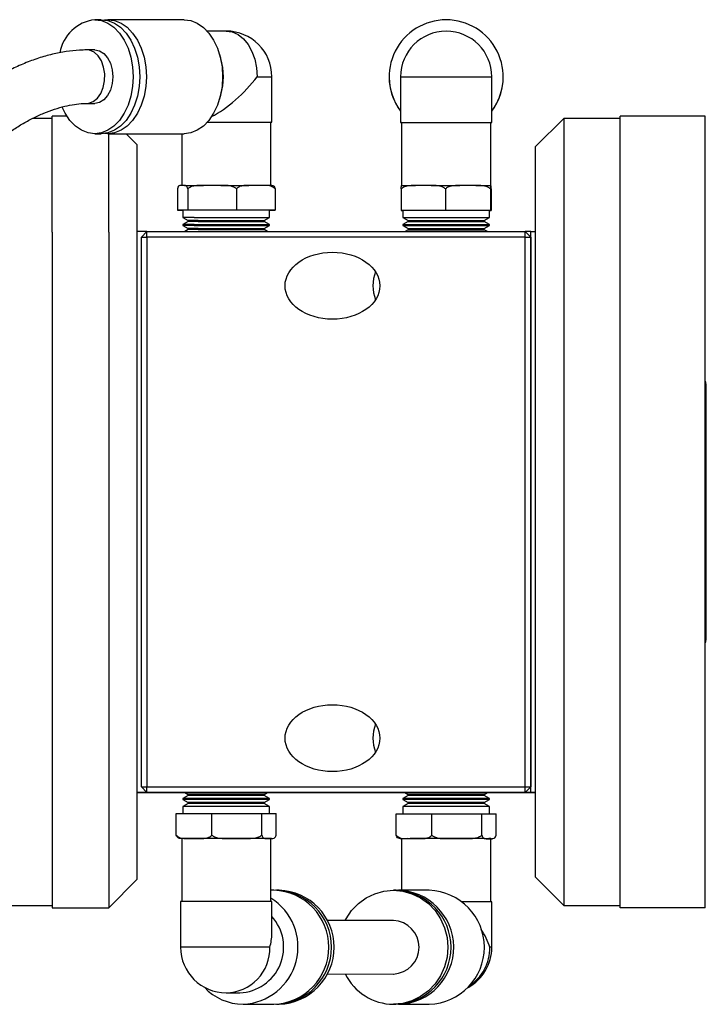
# Model space of a CAD drawing. Header units: inches. Extents: x 1.8 to 31.1, y 1.1 to 21.3.
# Tile 7 of 9: x 17.1 to 20.1, y 16.9 to 21.3. Entities that reach past the tile are written whole.
import ezdxf

# ---------------------------------------------------------------- set-up
doc = ezdxf.new("R2010")
doc.units = ezdxf.units.IN
doc.header["$MEASUREMENT"] = 0

msp = doc.modelspace()

# ---------------------------------------------------------------- linework, layer by layer
at = {"color": 7, "linetype": 'Continuous', "lineweight": 25}
for p, q in [((17.4485, 21.302), (17.4195, 21.302)), ((17.8144, 21.302), (17.4775, 21.302)), ((18.0004, 21.2515), (17.9165, 21.2516)), ((17.4194, 21.1682), (17.3844, 21.1682)), ((17.9761, 21.1312), (17.9701, 21.1515)), ((18.202, 20.8484), (18.202, 21.05)), ((18.7202, 21.0495), (18.7202, 21.0494)), ((18.7706, 21.0495), (18.7706, 20.8479)), ((19.1737, 20.8479), (19.1737, 21.0495)), ((19.2241, 21.0494), (19.2241, 21.0495)), ((17.9701, 20.9485), (17.9761, 20.9688)), ((17.3844, 20.9319), (17.4194, 20.9319)), ((17.2311, 20.8654), (17.1445, 20.8654)), ((17.2968, 20.8754), (17.2311, 20.8754)), ((17.2311, 20.3631), (17.2311, 20.8754)), ((19.4911, 20.8657), (19.3661, 20.7407)), ((19.7411, 20.8657), (19.4911, 20.8657)), ((19.4911, 20.8657), (19.4911, 17.3857)), ((20.1161, 20.8757), (19.7411, 20.8757)), ((19.7411, 17.3757), (19.7411, 20.8757)), ((20.1161, 17.3757), (20.1161, 20.8757)), ((18.1973, 20.5697), (18.1973, 20.8484)), ((18.7753, 20.8479), (18.7753, 20.5692)), ((19.169, 20.5692), (19.169, 20.8479)), ((17.4194, 20.7981), (17.4484, 20.7981)), ((17.4775, 20.7981), (17.8144, 20.798)), ((17.4811, 20.3631), (17.4811, 20.7981)), ((17.6061, 20.7504), (17.5585, 20.7981)), ((17.8036, 20.798), (17.8036, 20.5697)), ((17.6061, 20.7504), (17.6061, 20.2747)), ((19.3661, 17.5107), (19.3661, 20.7407)), ((17.7847, 20.5545), (17.7847, 20.4594)), ((17.8076, 20.5697), (17.7993, 20.5697)), ((17.8158, 20.5697), (17.8076, 20.5697)), ((17.8305, 20.5545), (17.8305, 20.4594)), ((17.9383, 20.5697), (17.8995, 20.5697)), ((17.9772, 20.5697), (17.9383, 20.5697)), ((18.0462, 20.5545), (18.0462, 20.4594)), ((18.1312, 20.5697), (18.1006, 20.5697)), ((18.1617, 20.5697), (18.1312, 20.5697)), ((18.2161, 20.5545), (18.2161, 20.4594)), ((18.7736, 20.5541), (18.7736, 20.459)), ((18.8712, 20.5692), (18.8361, 20.5692)), ((18.9063, 20.5692), (18.8712, 20.5692)), ((18.9688, 20.5541), (18.9688, 20.459)), ((19.068, 20.5692), (19.0323, 20.5692)), ((19.1038, 20.5692), (19.068, 20.5692)), ((19.1673, 20.5541), (19.1673, 20.459)), ((19.169, 20.5692), (19.1684, 20.5692)), ((19.1696, 20.5692), (19.169, 20.5692)), ((19.1706, 20.554), (19.1706, 20.4589)), ((17.8305, 20.4594), (17.7847, 20.4594)), ((17.7847, 20.4594), (17.8089, 20.4594)), ((17.8089, 20.4594), (17.8089, 20.4279)), ((18.0462, 20.4594), (17.8305, 20.4594)), ((18.2161, 20.4594), (18.0462, 20.4594)), ((18.1919, 20.4279), (18.1919, 20.4594)), ((18.1919, 20.4594), (18.2161, 20.4594)), ((18.9688, 20.459), (18.7736, 20.459)), ((18.7736, 20.459), (18.777, 20.4589)), ((18.777, 20.4589), (18.7806, 20.4589)), ((18.7806, 20.459), (18.7806, 20.4275)), ((19.1673, 20.459), (18.9688, 20.459)), ((19.1636, 20.459), (18.9721, 20.459)), ((19.1636, 20.4275), (19.1636, 20.459)), ((19.1636, 20.4589), (19.1706, 20.4589)), ((19.1706, 20.4589), (19.1673, 20.459)), ((17.8089, 20.4279), (17.8321, 20.4145)), ((18.1687, 20.4145), (18.1919, 20.4279)), ((18.7807, 20.4275), (18.8039, 20.4141)), ((19.1404, 20.4141), (19.1636, 20.4275)), ((17.8321, 20.4099), (17.8089, 20.3965)), ((17.8089, 20.3965), (17.8089, 20.3922)), ((17.8089, 20.3922), (17.8321, 20.3788)), ((17.8321, 20.3742), (17.8177, 20.3658)), ((17.8321, 20.4145), (17.8321, 20.4099)), ((17.8321, 20.3788), (17.8321, 20.3742)), ((18.1687, 20.4099), (18.1687, 20.4145)), ((18.1919, 20.3965), (18.1687, 20.4099)), ((18.1687, 20.3788), (18.1919, 20.3922)), ((18.1687, 20.3742), (18.1687, 20.3788)), ((18.1831, 20.3658), (18.1687, 20.3742)), ((18.1919, 20.3922), (18.1919, 20.3965)), ((18.7806, 20.396), (18.7806, 20.3917)), ((18.8039, 20.4094), (18.7807, 20.396)), ((18.7807, 20.3917), (18.8039, 20.3783)), ((18.8039, 20.3737), (18.7902, 20.3658)), ((18.8039, 20.4141), (18.8039, 20.4094)), ((18.8039, 20.3783), (18.8039, 20.3737)), ((19.1404, 20.4094), (19.1404, 20.4141)), ((19.1636, 20.396), (19.1404, 20.4094)), ((19.1404, 20.3783), (19.1636, 20.3917)), ((19.1404, 20.3737), (19.1404, 20.3783)), ((19.1541, 20.3658), (19.1404, 20.3737)), ((19.1636, 20.3917), (19.1636, 20.396)), ((17.2311, 20.3631), (17.2311, 17.3754)), ((17.4811, 20.3631), (17.4811, 17.3754)), ((17.6501, 20.3655), (17.6061, 20.3655)), ((17.6254, 20.3408), (17.6504, 20.3658)), ((17.6254, 17.9108), (17.6254, 20.3408)), ((17.6254, 20.3408), (17.6504, 20.3408)), ((17.6504, 20.3408), (17.6504, 20.3658)), ((17.6504, 20.3658), (19.3204, 20.3658)), ((17.6504, 20.3408), (17.6504, 17.9108)), ((19.3204, 20.3408), (17.6504, 20.3408)), ((19.3204, 20.3408), (19.3204, 20.3658)), ((19.3454, 20.3408), (19.3204, 20.3658)), ((19.3204, 17.9108), (19.3204, 20.3408)), ((19.3204, 20.3408), (19.3454, 20.3408)), ((19.3461, 20.3658), (19.3205, 20.3658)), ((19.3454, 20.3408), (19.3454, 17.9108)), ((19.3461, 17.8858), (19.3461, 20.3658)), ((19.3461, 20.3658), (19.3661, 20.3658)), ((17.6061, 20.2747), (17.6061, 17.5004)), ((20.1211, 18.5652), (20.1211, 19.6862)), ((17.6254, 17.9108), (17.6504, 17.9108)), ((17.6254, 17.9108), (17.6504, 17.8858)), ((17.6254, 17.9105), (17.6254, 17.9108)), ((17.6504, 17.8855), (17.6254, 17.9105)), ((17.6504, 17.8858), (17.6504, 17.9108)), ((17.6504, 17.9108), (19.3204, 17.9108)), ((19.3204, 17.8858), (19.3204, 17.9108)), ((19.3204, 17.9108), (19.3454, 17.9108)), ((19.3204, 17.8858), (19.3454, 17.9108)), ((19.3454, 17.9108), (19.3204, 17.8858)), ((19.3454, 17.9108), (19.3454, 17.9108)), ((17.818, 17.8856), (17.6061, 17.8855)), ((17.6061, 17.8853), (17.6261, 17.8853)), ((17.6261, 17.8853), (17.8184, 17.8853)), ((19.3204, 17.8858), (17.6504, 17.8858)), ((17.6504, 17.8858), (17.6504, 17.8855)), ((17.6504, 17.8855), (17.818, 17.8856)), ((17.8184, 17.8853), (17.6521, 17.8853)), ((17.6521, 17.8853), (17.6521, 17.8853)), ((17.6521, 17.8853), (17.8185, 17.8853)), ((17.6521, 17.8853), (17.6521, 17.8853)), ((17.8321, 17.8727), (17.8089, 17.8593)), ((17.8089, 17.8593), (17.8089, 17.8551)), ((17.8089, 17.8551), (17.8321, 17.8417)), ((17.8175, 17.8858), (17.8321, 17.8774)), ((17.8321, 17.8774), (17.8321, 17.8727)), ((18.1687, 17.8774), (17.8321, 17.8774)), ((18.1687, 17.8727), (17.8321, 17.8727)), ((18.1687, 17.8774), (18.1833, 17.8858)), ((18.1687, 17.8727), (18.1687, 17.8774)), ((18.1919, 17.8593), (18.1687, 17.8727)), ((18.1687, 17.8417), (18.1919, 17.8551)), ((18.1823, 17.8853), (18.7894, 17.8853)), ((19.3221, 17.8856), (18.1825, 17.8854)), ((18.1825, 17.8854), (19.3661, 17.8856)), ((19.3461, 17.8858), (18.1829, 17.8856)), ((18.1829, 17.8856), (19.3204, 17.8858)), ((18.1919, 17.8551), (18.1919, 17.8593)), ((18.7806, 17.8589), (18.7806, 17.8546)), ((18.8039, 17.8723), (18.7807, 17.8589)), ((18.7807, 17.8546), (18.8039, 17.8412)), ((18.7893, 17.8853), (18.8039, 17.8769)), ((18.8039, 17.8769), (18.8039, 17.8723)), ((19.1636, 17.8589), (18.9154, 17.8589)), ((19.1636, 17.8546), (18.9154, 17.8546)), ((19.1636, 17.8546), (18.9154, 17.8546)), ((19.1404, 17.8769), (18.9223, 17.8769)), ((19.1404, 17.8723), (18.9223, 17.8723)), ((19.1404, 17.8769), (19.155, 17.8853)), ((19.1404, 17.8723), (19.1404, 17.8769)), ((19.1636, 17.8589), (19.1404, 17.8723)), ((19.1404, 17.8412), (19.1636, 17.8546)), ((19.1549, 17.8853), (19.3221, 17.8853)), ((19.1636, 17.8546), (19.1636, 17.8589)), ((19.3204, 17.8858), (19.3204, 17.8858)), ((19.3221, 17.8853), (19.3221, 17.8856)), ((19.3224, 17.8856), (19.3221, 17.8853)), ((19.3661, 17.8858), (19.3461, 17.8858)), ((17.8321, 17.837), (17.8089, 17.8236)), ((17.8089, 17.8236), (17.8089, 17.7921)), ((17.8321, 17.8417), (17.8321, 17.837)), ((18.1687, 17.8417), (17.8321, 17.8417)), ((18.1687, 17.837), (17.8321, 17.837)), ((18.1687, 17.837), (18.1687, 17.8417)), ((18.1919, 17.8236), (18.1687, 17.837)), ((18.1919, 17.7921), (18.1919, 17.8236)), ((18.7806, 17.8232), (18.7806, 17.7917)), ((18.8039, 17.8366), (18.7807, 17.8232)), ((18.8039, 17.8412), (18.8039, 17.8366)), ((19.1636, 17.8232), (18.9154, 17.8232)), ((19.1404, 17.8412), (18.9223, 17.8412)), ((19.1404, 17.8366), (18.9223, 17.8366)), ((19.1404, 17.8366), (19.1404, 17.8412)), ((19.1636, 17.8232), (19.1404, 17.8366)), ((19.1636, 17.7917), (19.1636, 17.8232)), ((17.7795, 17.7921), (17.9362, 17.7922)), ((17.7795, 17.6971), (17.7795, 17.7921)), ((17.9362, 17.7922), (18.1572, 17.7922)), ((17.9362, 17.6971), (17.9362, 17.7922)), ((18.1572, 17.6971), (18.1572, 17.7922)), ((18.1572, 17.7922), (18.2213, 17.7921)), ((18.2213, 17.697), (18.2213, 17.7921)), ((18.7512, 17.6966), (18.7512, 17.7917)), ((18.7512, 17.7917), (18.908, 17.7917)), ((18.908, 17.7917), (19.1289, 17.7917)), ((18.908, 17.6966), (18.908, 17.7917)), ((19.1289, 17.6966), (19.1289, 17.7917)), ((19.1289, 17.7917), (19.1931, 17.7917)), ((19.1931, 17.6966), (19.1931, 17.7917)), ((17.8036, 17.6819), (17.8036, 17.4032)), ((17.8296, 17.6819), (17.8579, 17.6819)), ((17.8579, 17.6819), (17.8861, 17.6819)), ((18.0069, 17.6819), (18.0467, 17.6819)), ((18.0467, 17.6819), (18.0865, 17.6819)), ((18.1777, 17.6819), (18.1892, 17.6819)), ((18.1892, 17.6819), (18.2008, 17.6819)), ((18.1973, 17.4032), (18.1973, 17.6819)), ((18.2015, 17.6819), (18.2008, 17.6819)), ((18.7753, 17.6814), (18.7753, 17.4532)), ((18.8014, 17.6815), (18.8296, 17.6815)), ((18.8296, 17.6815), (18.8578, 17.6815)), ((18.9787, 17.6815), (19.0184, 17.6815)), ((19.0184, 17.6815), (19.0582, 17.6815)), ((19.1494, 17.6814), (19.161, 17.6814)), ((19.161, 17.6814), (19.1725, 17.6814)), ((19.169, 17.4027), (19.169, 17.6814)), ((19.1732, 17.6814), (19.1725, 17.6814)), ((17.4811, 17.3754), (17.6061, 17.5004)), ((19.3661, 17.5107), (19.4911, 17.3857)), ((18.2107, 17.4535), (18.1973, 17.4535)), ((18.234, 17.4534), (18.2223, 17.4534)), ((18.7505, 17.4532), (18.7388, 17.4532)), ((18.8975, 17.4531), (18.7621, 17.4532)), ((16.9811, 17.3854), (17.2311, 17.3854)), ((17.2311, 17.3754), (17.4811, 17.3754)), ((17.7988, 17.4032), (17.7988, 17.2016)), ((18.202, 17.2613), (18.202, 17.4032)), ((19.1737, 17.4027), (19.0418, 17.4027)), ((19.1737, 17.2011), (19.1737, 17.4027)), ((19.4911, 17.3857), (19.7411, 17.3857)), ((20.1161, 17.3757), (19.7411, 17.3757)), ((18.7387, 17.3193), (18.4465, 17.3195)), ((18.4464, 17.0833), (18.7386, 17.0831)), ((18.0003, 17), (18.0601, 17)), ((18.075, 16.9496), (18.2104, 16.9495)), ((18.2221, 16.9495), (18.2338, 16.9495)), ((18.7385, 16.9493), (18.7502, 16.9493)), ((18.762, 16.9493), (18.7561, 16.9493)), ((18.7619, 16.9493), (18.8973, 16.9492))]:
    msp.add_line(p, q, dxfattribs=at)
at = {"color": 7, "linetype": 'Continuous', "lineweight": 25, "flags": 128}
for points in [[(17.4194, 21.302), (17.449, 21.2982), (17.4776, 21.2868), (17.5045, 21.2683), (17.5288, 21.2431), (17.5497, 21.212), (17.5668, 21.1761), (17.5793, 21.1362), (17.587, 21.0938), (17.5895, 21.0501), (17.587, 21.0063), (17.5793, 20.9639), (17.5668, 20.9241), (17.5497, 20.8881), (17.5288, 20.857), (17.5045, 20.8318), (17.4776, 20.8133), (17.449, 20.8019), (17.4194, 20.7981), (17.3899, 20.8019), (17.3612, 20.8133), (17.3344, 20.8318), (17.3101, 20.857), (17.2891, 20.8881), (17.2754, 20.9158)], [(17.4485, 21.302), (17.478, 21.2982), (17.5066, 21.2868), (17.5335, 21.2683), (17.5578, 21.2431), (17.5788, 21.212), (17.5958, 21.176), (17.6083, 21.1362), (17.616, 21.0938), (17.6186, 21.0501), (17.616, 21.0063), (17.6083, 20.9639), (17.5958, 20.9241), (17.5788, 20.8881), (17.5578, 20.857), (17.5335, 20.8318), (17.5066, 20.8133), (17.478, 20.8019), (17.4485, 20.7981), (17.4484, 20.7981)], [(17.463, 21.3011), (17.4775, 21.302), (17.507, 21.2982), (17.5357, 21.2868), (17.5626, 21.2683), (17.5869, 21.2431), (17.6078, 21.212), (17.6248, 21.176), (17.6374, 21.1362), (17.645, 21.0938), (17.6476, 21.0501), (17.645, 21.0063), (17.6374, 20.9639), (17.6248, 20.9241), (17.6078, 20.8881), (17.5869, 20.857), (17.5626, 20.8318), (17.5357, 20.8133), (17.507, 20.8019), (17.4775, 20.7981), (17.463, 20.799)], [(17.8144, 21.302), (17.8439, 21.2981), (17.8726, 21.2868), (17.8995, 21.2682), (17.9237, 21.243), (17.9447, 21.212), (17.9617, 21.176), (17.9743, 21.1362), (17.9819, 21.0938), (17.9845, 21.05), (17.9819, 21.0063), (17.9743, 20.9638), (17.9617, 20.924), (17.9447, 20.8881), (17.9237, 20.857), (17.8995, 20.8318), (17.8726, 20.8132), (17.8439, 20.8019), (17.8144, 20.798), (17.8144, 20.798)], [(18.0004, 21.2515), (18.027, 21.2477), (18.0525, 21.2362), (18.076, 21.2176), (18.0966, 21.1925), (18.1136, 21.162), (18.1261, 21.1271), (18.1339, 21.0893), (18.1365, 21.05)], [(17.3847, 20.9319), (17.3929, 20.9326), (17.4132, 20.9399), (17.4314, 20.9547), (17.4465, 20.9759), (17.4573, 21.0023), (17.4632, 21.0318), (17.4637, 21.0627), (17.4588, 21.0926), (17.4488, 21.1197), (17.4345, 21.142), (17.4167, 21.1581), (17.3967, 21.1667), (17.3844, 21.1682)], [(17.4194, 21.1682), (17.4401, 21.1641), (17.4593, 21.1523), (17.4758, 21.1336), (17.4885, 21.1091), (17.4964, 21.0806), (17.4992, 21.0501), (17.4964, 21.0195), (17.4885, 20.991), (17.4758, 20.9665), (17.4593, 20.9478), (17.4401, 20.936), (17.4194, 20.9319), (17.4194, 20.9319)], [(18.1365, 21.05), (18.1629, 21.05), (18.183, 21.05), (18.1962, 21.05), (18.2018, 21.05), (18.202, 21.05)], [(18.7706, 21.0495), (18.7744, 21.0495), (18.7859, 21.0495), (18.8045, 21.0495), (18.8296, 21.0495), (18.8601, 21.0495), (18.895, 21.0495), (18.9328, 21.0495), (18.9721, 21.0495), (19.0115, 21.0495), (19.0493, 21.0495), (19.0841, 21.0495), (19.1147, 21.0495), (19.1397, 21.0495), (19.1584, 21.0495), (19.1698, 21.0495), (19.1737, 21.0495)], [(17.9165, 20.8484), (17.9524, 20.8484), (17.9915, 20.8484), (18.031, 20.8484), (18.0692, 20.8484), (18.1049, 20.8484), (18.1365, 20.8484), (18.1629, 20.8484), (18.183, 20.8484), (18.1962, 20.8484), (18.2018, 20.8484), (18.1997, 20.8484), (18.1973, 20.8484)], [(17.9165, 20.8484), (17.9171, 20.8484), (17.9535, 20.8484), (17.9917, 20.8484), (18.0302, 20.8484), (18.0676, 20.8484), (18.1024, 20.8484), (18.1333, 20.8484), (18.1591, 20.8484), (18.1788, 20.8484), (18.1916, 20.8484), (18.1971, 20.8484), (18.1973, 20.8484)], [(18.7753, 20.8479), (18.7744, 20.8479), (18.7706, 20.8479), (18.7744, 20.8479), (18.7859, 20.8479), (18.8045, 20.8479), (18.8296, 20.8479), (18.8601, 20.848), (18.895, 20.848), (18.9328, 20.848), (18.9721, 20.848), (19.0115, 20.848), (19.0493, 20.848), (19.0841, 20.848), (19.1147, 20.8479), (19.1397, 20.8479), (19.1584, 20.8479), (19.1698, 20.8479), (19.1737, 20.8479), (19.1698, 20.8479), (19.169, 20.8479)], [(18.7753, 20.8479), (18.7791, 20.8479), (18.7903, 20.8479), (18.8085, 20.8479), (18.8329, 20.8479), (18.8628, 20.848), (18.8968, 20.848), (18.9337, 20.848), (18.9721, 20.848), (19.0105, 20.848), (19.0475, 20.848), (19.0815, 20.848), (19.1113, 20.8479), (19.1358, 20.8479), (19.154, 20.8479), (19.1652, 20.8479), (19.169, 20.8479), (19.169, 20.8479)], [(17.8158, 20.5697), (17.8228, 20.5697), (17.8308, 20.5697), (17.84, 20.5697), (17.8501, 20.5697), (17.8612, 20.5697), (17.8732, 20.5697), (17.886, 20.5697), (17.8995, 20.5697)], [(17.9772, 20.5697), (17.9931, 20.5697), (18.0092, 20.5697), (18.0251, 20.5697), (18.0409, 20.5697), (18.0565, 20.5697), (18.0717, 20.5697), (18.0864, 20.5697), (18.1006, 20.5697)], [(18.7747, 20.5692), (18.7784, 20.5692), (18.7832, 20.5692), (18.7893, 20.5692), (18.7966, 20.5692), (18.8049, 20.5692), (18.8143, 20.5692), (18.8247, 20.5692), (18.8361, 20.5692)], [(18.9063, 20.5692), (18.9217, 20.5692), (18.9373, 20.5692), (18.9532, 20.5692), (18.9692, 20.5692), (18.9852, 20.5692), (19.0011, 20.5692), (19.0169, 20.5692), (19.0323, 20.5692)], [(19.1038, 20.5692), (19.1154, 20.5692), (19.1262, 20.5692), (19.136, 20.5692), (19.1448, 20.5692), (19.1524, 20.5692), (19.1589, 20.5692), (19.1643, 20.5692), (19.1684, 20.5692)], [(18.1919, 20.4594), (18.1914, 20.4594), (18.1848, 20.4594), (18.1707, 20.4594), (18.1496, 20.4594), (18.1224, 20.4594), (18.0902, 20.4594), (18.0543, 20.4594), (18.0162, 20.4594), (17.9774, 20.4594), (17.9396, 20.4594), (17.9043, 20.4594), (17.873, 20.4594), (17.8468, 20.4594), (17.8269, 20.4594), (17.8141, 20.4594), (17.809, 20.4594), (17.8089, 20.4594)], [(18.9721, 20.459), (18.9336, 20.459), (18.8966, 20.459), (18.8627, 20.459), (18.8333, 20.459), (18.8096, 20.459), (18.7926, 20.459), (18.7828, 20.459), (18.7806, 20.459)], [(17.8591, 20.4279), (17.8881, 20.4279), (17.9216, 20.4279), (17.9583, 20.4279), (17.9968, 20.4279), (18.0354, 20.4279), (18.0726, 20.4279), (18.1068, 20.4279), (18.1367, 20.4279), (18.161, 20.4279), (18.1787, 20.4279), (18.1891, 20.4279), (18.1919, 20.4279)], [(17.8592, 20.4279), (17.8881, 20.4279), (17.9216, 20.4279), (17.9583, 20.4279), (17.9968, 20.4279), (18.0354, 20.4279), (18.0726, 20.4279), (18.1068, 20.4279), (18.1367, 20.4279), (18.161, 20.4279), (18.1787, 20.4279), (18.1891, 20.4279), (18.1919, 20.4279)], [(18.7806, 20.4275), (18.7809, 20.4275), (18.7868, 20.4275), (18.8002, 20.4275), (18.8207, 20.4275), (18.8474, 20.4275), (18.8792, 20.4275), (18.9148, 20.4275), (18.9528, 20.4275), (18.9915, 20.4275), (19.0295, 20.4275), (19.0651, 20.4275), (19.0969, 20.4275), (19.1236, 20.4275), (19.1441, 20.4275), (19.1575, 20.4275), (19.1634, 20.4275), (19.1636, 20.4275)], [(18.7807, 20.4275), (18.7809, 20.4275), (18.7868, 20.4275), (18.8002, 20.4275), (18.8207, 20.4275), (18.8474, 20.4275), (18.8792, 20.4275), (18.9148, 20.4275), (18.9528, 20.4275), (18.9915, 20.4275), (19.0295, 20.4275), (19.0651, 20.4275), (19.0969, 20.4275), (19.1235, 20.4275), (19.144, 20.4275), (19.1575, 20.4275), (19.1634, 20.4275), (19.1636, 20.4275)], [(17.8591, 20.3965), (17.8881, 20.3965), (17.9216, 20.3965), (17.9583, 20.3965), (17.9968, 20.3965), (18.0354, 20.3965), (18.0726, 20.3965), (18.1068, 20.3965), (18.1367, 20.3965), (18.161, 20.3965), (18.1787, 20.3965), (18.1891, 20.3965), (18.1919, 20.3965)], [(17.8591, 20.3922), (17.8881, 20.3922), (17.9216, 20.3922), (17.9583, 20.3922), (17.9968, 20.3922), (18.0354, 20.3922), (18.0726, 20.3922), (18.1068, 20.3922), (18.1367, 20.3922), (18.161, 20.3922), (18.1787, 20.3922), (18.1891, 20.3922), (18.1919, 20.3922)], [(17.8592, 20.3922), (17.8881, 20.3922), (17.9216, 20.3922), (17.9583, 20.3922), (17.9968, 20.3922), (18.0354, 20.3922), (18.0726, 20.3922), (18.1068, 20.3922), (18.1367, 20.3922), (18.161, 20.3922), (18.1787, 20.3922), (18.1891, 20.3922), (18.1919, 20.3922)], [(17.8763, 20.4145), (17.9036, 20.4145), (17.9355, 20.4145), (17.9703, 20.4145), (18.0066, 20.4145), (18.0426, 20.4145), (18.0767, 20.4145), (18.1071, 20.4145), (18.1326, 20.4145), (18.1519, 20.4145), (18.1641, 20.4145), (18.1687, 20.4145), (18.1687, 20.4145)], [(17.8763, 20.4099), (17.9036, 20.4099), (17.9355, 20.4099), (17.9703, 20.4099), (18.0066, 20.4099), (18.0426, 20.4099), (18.0767, 20.4099), (18.1071, 20.4099), (18.1326, 20.4099), (18.1519, 20.4099), (18.1641, 20.4099), (18.1687, 20.4099), (18.1687, 20.4099)], [(17.8763, 20.3788), (17.9036, 20.3788), (17.9355, 20.3788), (17.9703, 20.3788), (18.0066, 20.3788), (18.0426, 20.3788), (18.0767, 20.3788), (18.1071, 20.3788), (18.1326, 20.3788), (18.1519, 20.3788), (18.1641, 20.3788), (18.1687, 20.3788), (18.1687, 20.3788)], [(17.8763, 20.3742), (17.9036, 20.3742), (17.9355, 20.3742), (17.9703, 20.3742), (18.0066, 20.3742), (18.0426, 20.3742), (18.0767, 20.3742), (18.1071, 20.3742), (18.1326, 20.3742), (18.1519, 20.3742), (18.1641, 20.3742), (18.1687, 20.3742), (18.1687, 20.3742)], [(18.7806, 20.396), (18.7809, 20.396), (18.7868, 20.396), (18.8002, 20.396), (18.8207, 20.396), (18.8474, 20.396), (18.8792, 20.3961), (18.9148, 20.3961), (18.9528, 20.3961), (18.9915, 20.3961), (19.0295, 20.3961), (19.0651, 20.3961), (19.0969, 20.396), (19.1236, 20.396), (19.1441, 20.396), (19.1575, 20.396), (19.1634, 20.396), (19.1636, 20.396)], [(18.7806, 20.3917), (18.7809, 20.3917), (18.7868, 20.3917), (18.8002, 20.3918), (18.8207, 20.3918), (18.8474, 20.3918), (18.8792, 20.3918), (18.9148, 20.3918), (18.9528, 20.3918), (18.9915, 20.3918), (19.0295, 20.3918), (19.0651, 20.3918), (19.0969, 20.3918), (19.1236, 20.3918), (19.1441, 20.3918), (19.1575, 20.3917), (19.1634, 20.3917), (19.1636, 20.3917)], [(18.7807, 20.3917), (18.7809, 20.3917), (18.7868, 20.3917), (18.8002, 20.3918), (18.8207, 20.3918), (18.8474, 20.3918), (18.8792, 20.3918), (18.9148, 20.3918), (18.9528, 20.3918), (18.9915, 20.3918), (19.0295, 20.3918), (19.0651, 20.3918), (19.0969, 20.3918), (19.1235, 20.3918), (19.144, 20.3918), (19.1575, 20.3917), (19.1634, 20.3917), (19.1636, 20.3917)], [(18.8039, 20.4141), (18.8061, 20.4141), (18.8158, 20.4141), (18.8329, 20.4141), (18.8564, 20.4141), (18.8854, 20.4141), (18.9184, 20.4141), (18.9539, 20.4141), (18.9903, 20.4141), (19.0259, 20.4141), (19.0589, 20.4141), (19.0879, 20.4141), (19.1114, 20.4141), (19.1285, 20.4141), (19.1382, 20.4141), (19.1404, 20.4141)], [(18.8039, 20.4094), (18.8061, 20.4094), (18.8158, 20.4094), (18.8329, 20.4094), (18.8564, 20.4094), (18.8854, 20.4094), (18.9184, 20.4094), (18.9539, 20.4094), (18.9903, 20.4094), (19.0259, 20.4094), (19.0589, 20.4094), (19.0879, 20.4094), (19.1114, 20.4094), (19.1285, 20.4094), (19.1382, 20.4094), (19.1404, 20.4094)], [(18.8039, 20.3783), (18.8061, 20.3783), (18.8158, 20.3784), (18.8329, 20.3784), (18.8564, 20.3784), (18.8854, 20.3784), (18.9184, 20.3784), (18.9539, 20.3784), (18.9903, 20.3784), (19.0259, 20.3784), (19.0589, 20.3784), (19.0879, 20.3784), (19.1114, 20.3784), (19.1285, 20.3784), (19.1382, 20.3783), (19.1404, 20.3783)], [(18.8039, 20.3737), (18.8061, 20.3737), (18.8158, 20.3737), (18.8329, 20.3737), (18.8564, 20.3737), (18.8854, 20.3737), (18.9184, 20.3737), (18.9539, 20.3737), (18.9903, 20.3737), (19.0259, 20.3737), (19.0589, 20.3737), (19.0879, 20.3737), (19.1114, 20.3737), (19.1285, 20.3737), (19.1382, 20.3737), (19.1404, 20.3737)], [(20.1211, 19.6862), (20.1185, 19.6995), (20.1161, 19.7042)], [(20.1161, 18.5471), (20.1185, 18.5518), (20.1211, 18.5652)], [(17.8176, 17.8857), (17.7948, 17.8857), (17.7664, 17.8858), (17.7444, 17.8858), (17.7295, 17.8858), (17.7219, 17.8858), (17.7219, 17.8858), (17.7295, 17.8858), (17.7444, 17.8858), (17.7664, 17.8858), (17.7948, 17.8858), (17.8287, 17.8858), (17.8674, 17.8858), (17.9097, 17.8858), (17.9544, 17.8858), (18.0004, 17.8858)], [(18.1919, 17.8593), (18.1898, 17.8594), (18.1802, 17.8594), (18.1632, 17.8594), (18.1396, 17.8594), (18.1103, 17.8594), (18.0765, 17.8594), (18.0395, 17.8594), (18.001, 17.8594), (17.9624, 17.8594), (17.9254, 17.8594), (17.8915, 17.8594), (17.862, 17.8594), (17.8382, 17.8594), (17.821, 17.8594), (17.8112, 17.8594), (17.8089, 17.8593)], [(18.1919, 17.8551), (18.1898, 17.8551), (18.1802, 17.8551), (18.1632, 17.8551), (18.1396, 17.8551), (18.1103, 17.8551), (18.0765, 17.8551), (18.0395, 17.8551), (18.001, 17.8551), (17.9624, 17.8551), (17.9254, 17.8551), (17.8915, 17.8551), (17.862, 17.8551), (17.8382, 17.8551), (17.8211, 17.8551), (17.8112, 17.8551), (17.8089, 17.8551)], [(18.1919, 17.8551), (18.1898, 17.8551), (18.1802, 17.8551), (18.1632, 17.8551), (18.1396, 17.8551), (18.1103, 17.8551), (18.0765, 17.8551), (18.0395, 17.8551), (18.001, 17.8551), (17.9624, 17.8551), (17.9254, 17.8551), (17.8915, 17.8551), (17.862, 17.8551), (17.8382, 17.8551), (17.821, 17.8551), (17.8112, 17.8551), (17.8089, 17.8551)], [(18.0004, 17.8858), (18.0464, 17.8858), (18.0912, 17.8858), (18.1334, 17.8858), (18.1721, 17.8858), (18.206, 17.8858), (18.2344, 17.8858), (18.2564, 17.8858), (18.2714, 17.8858), (18.279, 17.8858), (18.279, 17.8858), (18.2714, 17.8858), (18.2564, 17.8858), (18.2344, 17.8858), (18.206, 17.8857), (18.1832, 17.8857)], [(18.7894, 17.8853), (18.7665, 17.8853), (18.7381, 17.8853), (18.7162, 17.8853), (18.7012, 17.8853), (18.6936, 17.8853), (18.6936, 17.8853), (18.7012, 17.8853), (18.7162, 17.8853), (18.7381, 17.8853), (18.7665, 17.8853), (18.8005, 17.8853), (18.8391, 17.8853), (18.8814, 17.8854), (18.9261, 17.8854), (18.9721, 17.8854), (19.0181, 17.8854), (19.0629, 17.8854), (19.1052, 17.8853), (19.1438, 17.8853), (19.1778, 17.8853), (19.2061, 17.8853), (19.2281, 17.8853), (19.2431, 17.8853), (19.2507, 17.8853), (19.2507, 17.8853), (19.2431, 17.8853), (19.2281, 17.8853), (19.2061, 17.8853), (19.1778, 17.8853), (19.1549, 17.8853)], [(18.9154, 17.8589), (18.8797, 17.8589), (18.8478, 17.8589), (18.8211, 17.8589), (18.8005, 17.8589), (18.7869, 17.8589), (18.7809, 17.8589), (18.7806, 17.8589)], [(18.9154, 17.8546), (18.8797, 17.8546), (18.8478, 17.8546), (18.8211, 17.8546), (18.8005, 17.8546), (18.7869, 17.8546), (18.7809, 17.8546), (18.7806, 17.8546)], [(18.9154, 17.8546), (18.8797, 17.8546), (18.8479, 17.8546), (18.8211, 17.8546), (18.8005, 17.8546), (18.7869, 17.8546), (18.7809, 17.8546), (18.7807, 17.8546)], [(18.9223, 17.8769), (18.8889, 17.8769), (18.8594, 17.8769), (18.8352, 17.8769), (18.8174, 17.8769), (18.8068, 17.8769), (18.8039, 17.8769)], [(18.9223, 17.8723), (18.8889, 17.8723), (18.8594, 17.8723), (18.8352, 17.8723), (18.8174, 17.8723), (18.8068, 17.8723), (18.8039, 17.8723)], [(18.1919, 17.8236), (18.1898, 17.8236), (18.1802, 17.8236), (18.1632, 17.8236), (18.1396, 17.8237), (18.1103, 17.8237), (18.0765, 17.8237), (18.0395, 17.8237), (18.001, 17.8237), (17.9624, 17.8237), (17.9254, 17.8237), (17.8915, 17.8237), (17.862, 17.8237), (17.8382, 17.8236), (17.821, 17.8236), (17.8112, 17.8236), (17.8089, 17.8236)], [(18.9154, 17.8232), (18.8797, 17.8232), (18.8478, 17.8232), (18.8211, 17.8232), (18.8005, 17.8232), (18.7869, 17.8232), (18.7809, 17.8232), (18.7806, 17.8232)], [(18.9223, 17.8412), (18.8889, 17.8412), (18.8594, 17.8412), (18.8352, 17.8412), (18.8174, 17.8412), (18.8068, 17.8412), (18.8039, 17.8412)], [(18.9223, 17.8366), (18.8889, 17.8366), (18.8594, 17.8366), (18.8352, 17.8366), (18.8174, 17.8366), (18.8068, 17.8366), (18.8039, 17.8366)], [(17.8018, 17.6819), (17.8, 17.6819), (17.7993, 17.6819), (17.8, 17.6819)], [(17.8296, 17.6819), (17.8217, 17.6819), (17.815, 17.6819), (17.8094, 17.6819), (17.805, 17.6819), (17.8018, 17.6819), (17.8018, 17.6819)], [(17.8579, 17.6819), (17.8414, 17.6819), (17.8276, 17.6819), (17.8168, 17.6819), (17.8091, 17.6819), (17.8047, 17.6819), (17.8036, 17.6819)], [(18.0467, 17.6819), (18.0213, 17.6819), (17.9956, 17.6819), (17.9699, 17.6819), (17.9448, 17.6819), (17.9207, 17.6819), (17.8978, 17.6819), (17.8768, 17.6819), (17.8579, 17.6819)], [(18.0069, 17.6819), (17.9909, 17.6819), (17.975, 17.6819), (17.9592, 17.6819), (17.9436, 17.6819), (17.9285, 17.6819), (17.9138, 17.6819), (17.8996, 17.6819), (17.8861, 17.6819)], [(18.1892, 17.6819), (18.1804, 17.6819), (18.1684, 17.6819), (18.1536, 17.6819), (18.1362, 17.6819), (18.1164, 17.6819), (18.0946, 17.6819), (18.0713, 17.6819), (18.0467, 17.6819)], [(18.1777, 17.6819), (18.1696, 17.6819), (18.1604, 17.6819), (18.1502, 17.6819), (18.1391, 17.6819), (18.127, 17.6819), (18.1142, 17.6819), (18.1006, 17.6819), (18.0865, 17.6819)], [(18.1973, 17.6819), (18.199, 17.6819), (18.1994, 17.6819)], [(18.7735, 17.6814), (18.7717, 17.6814), (18.7711, 17.6814), (18.7717, 17.6814)], [(18.8014, 17.6815), (18.7935, 17.6814), (18.7867, 17.6814), (18.7811, 17.6814), (18.7767, 17.6814), (18.7736, 17.6814), (18.7735, 17.6814)], [(18.8296, 17.6815), (18.8131, 17.6815), (18.7993, 17.6814), (18.7885, 17.6814), (18.7808, 17.6814), (18.7764, 17.6814), (18.7753, 17.6814)], [(19.0184, 17.6815), (18.9931, 17.6815), (18.9673, 17.6815), (18.9417, 17.6815), (18.9166, 17.6815), (18.8924, 17.6815), (18.8696, 17.6815), (18.8485, 17.6815), (18.8296, 17.6815)], [(18.9787, 17.6815), (18.9626, 17.6815), (18.9467, 17.6815), (18.9309, 17.6815), (18.9154, 17.6815), (18.9002, 17.6815), (18.8855, 17.6815), (18.8713, 17.6815), (18.8578, 17.6815)], [(19.161, 17.6814), (19.1521, 17.6814), (19.1402, 17.6815), (19.1253, 17.6815), (19.1079, 17.6815), (19.0881, 17.6815), (19.0664, 17.6815), (19.043, 17.6815), (19.0184, 17.6815)], [(19.1494, 17.6814), (19.1413, 17.6815), (19.1321, 17.6815), (19.1219, 17.6815), (19.1108, 17.6815), (19.0988, 17.6815), (19.0859, 17.6815), (19.0724, 17.6815), (19.0582, 17.6815)], [(19.169, 17.6814), (19.1707, 17.6814), (19.1711, 17.6814)], [(18.5262, 17.3194), (18.5303, 17.3272), (18.5543, 17.3632), (18.584, 17.3942), (18.6183, 17.4194), (18.6564, 17.438), (18.6969, 17.4494), (18.7387, 17.4532), (18.7805, 17.4494), (18.821, 17.438), (18.859, 17.4194), (18.8933, 17.3943), (18.923, 17.3632), (18.9471, 17.3272), (18.9648, 17.2874), (18.9757, 17.245), (18.9793, 17.2012), (18.9757, 17.1575), (18.9648, 17.1151), (18.9471, 17.0753), (18.923, 17.0393), (18.8933, 17.0082), (18.859, 16.983), (18.821, 16.9645), (18.7805, 16.9531), (18.7387, 16.9493), (18.7387, 16.9493)], [(18.202, 17.4032), (18.2009, 17.4032), (18.1929, 17.4032), (18.1776, 17.4032), (18.1554, 17.4032), (18.1273, 17.4032), (18.0943, 17.4032), (18.0577, 17.4032), (18.0189, 17.4032), (17.9794, 17.4032), (17.9407, 17.4032), (17.9042, 17.4032), (17.8715, 17.4032), (17.8438, 17.4032), (17.822, 17.4032), (17.8071, 17.4032), (17.7997, 17.4032), (17.7988, 17.4032)], [(18.1929, 17.2016), (18.1776, 17.2016), (18.1554, 17.2016), (18.1273, 17.2016), (18.0943, 17.2016), (18.0577, 17.2016), (18.0189, 17.2016), (17.9794, 17.2016), (17.9407, 17.2016), (17.9042, 17.2016), (17.8715, 17.2016), (17.8438, 17.2016), (17.822, 17.2016), (17.8071, 17.2016), (17.7997, 17.2016), (17.7988, 17.2016)], [(19.1737, 17.2011), (19.1726, 17.2011), (19.1646, 17.2011)]]:
    msp.add_lwpolyline(points, dxfattribs=at)
at = {"color": 7, "linetype": 'Continuous', "lineweight": 25}
for centre, radius, start, end in [((17.4413, 21.1243), 0.1791, 97.0305, 169.7754), ((18.9721, 21.0495), 0.252, 90, 216.8699), ((18.9721, 21.0495), 0.252, 323.1302, 90), ((18.0004, 21.05), 0.2016, 0, 89.9922), ((18.9721, 21.0495), 0.2016, 90, 180), ((18.9721, 21.0495), 0.2016, 0, 90), ((17.7001, 21.05), 0.2877, 343.5994, 16.385), ((18.9721, 21.0494), 0.252, 180.0001, 216.8698), ((18.9721, 21.0494), 0.252, 180.0001, 216.8699), ((18.9721, 21.0494), 0.252, 323.1302, 0), ((18.9721, 21.0494), 0.252, 323.1302, 0.0001), ((18.1668, -12.638), 33.2076, 89.94014, 90.00866), ((17.8503, -22.0327), 42.4606, 89.98802, 90.05581), ((17.8503, -22.0246), 42.4525, 89.98802, 90.05581), ((17.8503, -22.4049), 42.8014, 89.98821, 90.05545), ((17.8502, -21.9632), 42.3554, 89.98794, 90.05589), ((17.8502, -21.9576), 42.3498, 89.98794, 90.05589), ((17.8672, -13.4834), 33.8979, 89.98458, 90.0592), ((17.8671, -13.32), 33.7299, 89.9844, 90.05938), ((17.8672, -13.496), 33.8748, 89.98465, 90.05932), ((17.8673, -13.9232), 34.2974, 89.98502, 90.05876), ((18.8213, 20.1258), 0.173, 159.012, 200.9647), ((18.8213, 18.1258), 0.173, 159.012, 200.9647), ((18.1914, 15.896), 1.7859, 89.8117, 90.0687), ((19.1632, 15.9276), 1.7539, 89.8104, 90.0721), ((18.0637, 17.203), 0.2537, 272.5944, 58.2264), ((18.2017, 17.2015), 0.2521, 272.008, 87.9646), ((18.2137, 17.2015), 0.2519, 270.59, 89.3551), ((18.225, 17.2015), 0.2521, 272.008, 87.9646), ((18.7415, 17.2012), 0.2521, 272.0079, 87.9647), ((18.7533, 17.2011), 0.252, 271.9765, 89.3231), ((18.8886, 17.2012), 0.2521, 272.0079, 87.9647), ((18.0516, 17.2023), 0.2025, 272.4441, 42.0431), ((18.7343, 17.2012), 0.1182, 272.1208, 87.8518), ((18.0004, 17.2016), 0.2016, 180, 269.9726), ((17.9961, 17.1968), 0.1968, 271.2136, 1.3941), ((18.9721, 17.2011), 0.2016, 298.604, 0), ((18.9615, 17.1992), 0.2032, 303.667, 0.5322), ((18.7419, 17.1901), 0.2409, 206.3467, 269.2289), ((18.0762, 17.1852), 0.2356, 222.9334, 269.737)]:
    msp.add_arc(centre, radius, start, end, dxfattribs=at)
for centre, major_axis, ratio, start_param, end_param in [((18.0004, 21.05), (0.1879, 0.1879), 0.388485, 4.015168, 5.083085), ((18.0004, 17.2016), (0.1623, 0.1622), 0.736645, 5.347561, 5.648515), ((18.9721, 17.2011), (-0.1623, 0.1623), 0.736713, 4.077718, 4.47942)]:
    msp.add_ellipse(centre, major_axis=major_axis, ratio=ratio, start_param=start_param, end_param=end_param, dxfattribs=at)
for centre in [(18.4697, 20.1258), (18.4697, 18.1258)]:
    msp.add_ellipse(centre, major_axis=(0.2093, 0), ratio=0.707107, dxfattribs=at)
for points, knots in [([(17.3844, 21.1682), (17.3737, 21.168), (17.3437, 21.1675), (17.2931, 21.1619), (17.2325, 21.1501), (17.1711, 21.1326), (17.1093, 21.1098), (17.0478, 21.0821), (16.9871, 21.0498), (16.9277, 21.0131), (16.8702, 20.9725), (16.8148, 20.9284), (16.7622, 20.881), (16.7127, 20.8308), (16.6667, 20.7782), (16.6247, 20.7235), (16.5874, 20.6681), (16.5666, 20.6306), (16.5564, 20.6123)], [0, 0, 0, 0, 0.035698, 0.100032, 0.16466, 0.229537, 0.294365, 0.359041, 0.423539, 0.487877, 0.552094, 0.616245, 0.680387, 0.744574, 0.808858, 0.873302, 0.937967, 1, 1, 1, 1]), ([(16.7653, 20.5019), (16.7694, 20.5095), (16.7814, 20.5316), (16.8049, 20.5688), (16.8371, 20.613), (16.8734, 20.6564), (16.9134, 20.6984), (16.9564, 20.7385), (17.002, 20.7759), (17.0493, 20.8101), (17.0978, 20.8407), (17.1466, 20.8673), (17.195, 20.8895), (17.2423, 20.9071), (17.2875, 20.9201), (17.33, 20.9284), (17.3619, 20.9316), (17.3791, 20.9319), (17.3844, 20.9319)], [0, 0, 0, 0, 0.034566, 0.10114, 0.168061, 0.235319, 0.302831, 0.370509, 0.438259, 0.505975, 0.573543, 0.640868, 0.707858, 0.774431, 0.840525, 0.906118, 0.971264, 1, 1, 1, 1]), ([(17.7993, 20.5697), (17.7991, 20.5696), (17.7965, 20.5696), (17.7924, 20.5688), (17.7876, 20.5639), (17.7855, 20.5572), (17.7847, 20.5545)], [0, 0, 0, 0, 0.052873, 0.517958, 0.809656, 1, 1, 1, 1]), ([(17.8305, 20.5545), (17.8296, 20.5573), (17.8267, 20.5666), (17.8215, 20.5692), (17.8175, 20.5695), (17.8158, 20.5697)], [0, 0, 0, 0, 0.204336, 0.673301, 1, 1, 1, 1]), ([(17.8995, 20.5697), (17.8983, 20.5697), (17.8859, 20.5697), (17.8666, 20.5688), (17.844, 20.5639), (17.8343, 20.5572), (17.8305, 20.5545)], [0, 0, 0, 0, 0.0528752, 0.5179599, 0.809657, 1, 1, 1, 1]), ([(18.0462, 20.5545), (18.0421, 20.5573), (18.0285, 20.5666), (18.0038, 20.5692), (17.9849, 20.5696), (17.9772, 20.5697)], [0, 0, 0, 0, 0.204336, 0.673305, 1, 1, 1, 1]), ([(18.1006, 20.5697), (18.0996, 20.5697), (18.0898, 20.5697), (18.0747, 20.5688), (18.0568, 20.564), (18.0492, 20.5572), (18.0462, 20.5545)], [0, 0, 0, 0, 0.052977, 0.518038, 0.809721, 1, 1, 1, 1]), ([(18.2161, 20.5545), (18.2129, 20.5573), (18.2021, 20.5666), (18.1827, 20.5692), (18.1679, 20.5695), (18.1617, 20.5697)], [0, 0, 0, 0, 0.204356, 0.673363, 1, 1, 1, 1]), ([(18.2015, 20.5697), (18.2017, 20.5696), (18.2044, 20.5696), (18.2084, 20.5688), (18.2133, 20.5639), (18.2153, 20.5572), (18.2161, 20.5545)], [0, 0, 0, 0, 0.0528753, 0.5179576, 0.8096543, 1, 1, 1, 1]), ([(18.8361, 20.5692), (18.8349, 20.5692), (18.8237, 20.5692), (18.8063, 20.5683), (18.7858, 20.5635), (18.7771, 20.5567), (18.7736, 20.5541)], [0, 0, 0, 0, 0.0528729, 0.5179579, 0.8096563, 1, 1, 1, 1]), ([(18.7736, 20.5541), (18.7737, 20.5569), (18.7739, 20.5661), (18.7743, 20.5688), (18.7746, 20.5691), (18.7747, 20.5692)], [0, 0, 0, 0, 0.204356, 0.673362, 1, 1, 1, 1]), ([(18.9688, 20.5541), (18.9651, 20.5569), (18.9527, 20.5661), (18.9304, 20.5688), (18.9134, 20.5691), (18.9063, 20.5692)], [0, 0, 0, 0, 0.204338, 0.673303, 1, 1, 1, 1]), ([(19.0323, 20.5692), (19.0312, 20.5692), (19.0198, 20.5692), (19.002, 20.5683), (18.9812, 20.5635), (18.9723, 20.5567), (18.9688, 20.5541)], [0, 0, 0, 0, 0.052872, 0.517958, 0.809657, 1, 1, 1, 1]), ([(19.1673, 20.5541), (19.1635, 20.5569), (19.151, 20.5661), (19.1283, 20.5688), (19.1109, 20.5691), (19.1038, 20.5692)], [0, 0, 0, 0, 0.2043336, 0.673302, 1, 1, 1, 1]), ([(19.1684, 20.5692), (19.1683, 20.5692), (19.1681, 20.5692), (19.1679, 20.5683), (19.1675, 20.5635), (19.1674, 20.5567), (19.1673, 20.5541)], [0, 0, 0, 0, 0.0529768, 0.518036, 0.8097196, 1, 1, 1, 1]), ([(19.1706, 20.554), (19.1706, 20.5568), (19.1704, 20.5661), (19.17, 20.5687), (19.1697, 20.5691), (19.1696, 20.5692)], [0, 0, 0, 0, 0.204356, 0.6733641, 1, 1, 1, 1]), ([(17.7795, 17.6971), (17.7825, 17.6943), (17.7924, 17.685), (17.8103, 17.6824), (17.824, 17.682), (17.8296, 17.6819)], [0, 0, 0, 0, 0.204337, 0.6733, 1, 1, 1, 1]), ([(17.8, 17.6819), (17.7996, 17.6819), (17.796, 17.6819), (17.7902, 17.6828), (17.7835, 17.6876), (17.7806, 17.6944), (17.7795, 17.6971)], [0, 0, 0, 0, 0.0529774, 0.5180369, 0.8097196, 1, 1, 1, 1]), ([(17.8861, 17.6819), (17.887, 17.6819), (17.896, 17.6819), (17.91, 17.6828), (17.9264, 17.6877), (17.9335, 17.6944), (17.9362, 17.6971)], [0, 0, 0, 0, 0.052874, 0.517957, 0.809655, 1, 1, 1, 1]), ([(17.9362, 17.6971), (17.9405, 17.6943), (17.9544, 17.685), (17.9796, 17.6824), (17.999, 17.6821), (18.0069, 17.6819)], [0, 0, 0, 0, 0.204333, 0.673303, 1, 1, 1, 1]), ([(18.0865, 17.6819), (18.0877, 17.6819), (18.1004, 17.6819), (18.1202, 17.6828), (18.1433, 17.6877), (18.1532, 17.6944), (18.1572, 17.6971)], [0, 0, 0, 0, 0.052873, 0.517956, 0.809654, 1, 1, 1, 1]), ([(18.1572, 17.6971), (18.1584, 17.6943), (18.1624, 17.685), (18.1698, 17.6824), (18.1754, 17.682), (18.1777, 17.6819)], [0, 0, 0, 0, 0.204356, 0.673361, 1, 1, 1, 1]), ([(18.1988, 17.6819), (18.1995, 17.6819), (18.2009, 17.6819), (18.2015, 17.6819), (18.2014, 17.6819), (18.202, 17.6819), (18.2024, 17.6819), (18.2033, 17.682), (18.2045, 17.682), (18.2054, 17.6822), (18.2058, 17.6823)], [0, 0, 0, 0, 0.294871, 0.64179, 0.84594, 0.872987, 0.888755, 0.908001, 0.963072, 1, 1, 1, 1]), ([(18.2008, 17.6819), (18.2012, 17.6819), (18.2049, 17.6819), (18.2106, 17.6828), (18.2173, 17.6876), (18.2202, 17.6944), (18.2213, 17.697)], [0, 0, 0, 0, 0.052977, 0.518037, 0.809718, 1, 1, 1, 1]), ([(18.7512, 17.6966), (18.7542, 17.6938), (18.7641, 17.6846), (18.782, 17.6819), (18.7957, 17.6816), (18.8014, 17.6815)], [0, 0, 0, 0, 0.2043363, 0.6733009, 1, 1, 1, 1]), ([(18.7717, 17.6814), (18.7714, 17.6814), (18.7677, 17.6815), (18.762, 17.6823), (18.7552, 17.6872), (18.7523, 17.6939), (18.7512, 17.6966)], [0, 0, 0, 0, 0.052977, 0.518036, 0.80972, 1, 1, 1, 1]), ([(18.8578, 17.6815), (18.8587, 17.6815), (18.8677, 17.6815), (18.8817, 17.6824), (18.8982, 17.6872), (18.9052, 17.6939), (18.908, 17.6966)], [0, 0, 0, 0, 0.0528742, 0.5179573, 0.8096548, 1, 1, 1, 1]), ([(18.908, 17.6966), (18.9122, 17.6938), (18.9261, 17.6846), (18.9514, 17.6819), (18.9707, 17.6816), (18.9787, 17.6815)], [0, 0, 0, 0, 0.204338, 0.673303, 1, 1, 1, 1]), ([(19.0582, 17.6815), (19.0595, 17.6815), (19.0722, 17.6815), (19.0919, 17.6824), (19.1151, 17.6872), (19.125, 17.6939), (19.1289, 17.6966)], [0, 0, 0, 0, 0.052873, 0.517956, 0.809654, 1, 1, 1, 1]), ([(19.1289, 17.6966), (19.1301, 17.6938), (19.1342, 17.6846), (19.1415, 17.6819), (19.1471, 17.6816), (19.1494, 17.6814)], [0, 0, 0, 0, 0.2043569, 0.6733635, 1, 1, 1, 1]), ([(19.1705, 17.6814), (19.1712, 17.6814), (19.1726, 17.6814), (19.1732, 17.6814), (19.1731, 17.6814), (19.1738, 17.6814), (19.1742, 17.6814), (19.175, 17.6815), (19.1762, 17.6815), (19.1771, 17.6818), (19.1775, 17.6819)], [0, 0, 0, 0, 0.29487, 0.64179, 0.84594, 0.872988, 0.888755, 0.908009, 0.963071, 1, 1, 1, 1]), ([(19.1725, 17.6814), (19.1729, 17.6814), (19.1766, 17.6815), (19.1823, 17.6823), (19.1891, 17.6872), (19.1919, 17.6939), (19.1931, 17.6966)], [0, 0, 0, 0, 0.0529773, 0.5180366, 0.8097184, 1, 1, 1, 1])]:
    msp.add_open_spline(points, degree=3, knots=knots, dxfattribs=at)

doc.saveas('drawing.dxf')
